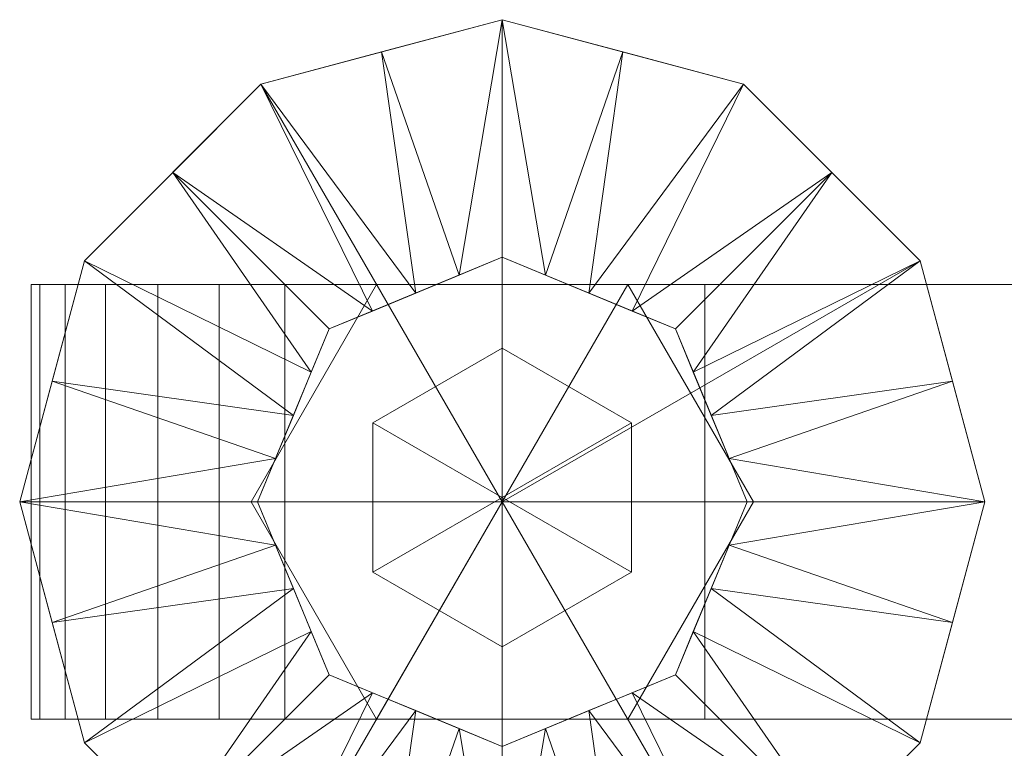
# Model space of a CAD drawing. Header units: millimetres. Extents: x -108 to 328, y -83 to 420.
# Tile 2 of 7: x -108 to -40, y -17 to 33. Entities that reach past the tile are written whole.
import ezdxf

# ---------------------------------------------------------------- set-up
doc = ezdxf.new("R2010")
doc.units = ezdxf.units.MM
doc.layers.add('M-520-M_DRAINAGE_FW', color=2, linetype='Continuous', lineweight=30)

# ---------------------------------------------------------------- blocks, each defined once
blk = doc.blocks.new('AmericanStandard_BathAndShowerMixer_withHandspray_Codie__FFASB211-6T1500BT0_ - Codie Exposed Bath _ Shower Mixer with Handspray-4303-3D View 1')
at = {"layer": 'M-520-M_DRAINAGE_FW', "lineweight": 9}
mesh = blk.add_polyface(dxfattribs=at)
corners = [(-108.282, 0), (-103.823, 16.642), (-91.64, 28.825), (-74.998, 33.285), (-58.355, 28.825), (-46.172, 16.642), (-41.713, 0), (-74.998, 0)]
mesh.append_faces([[corners[k] for k in face] for face in [(2, 3, 7), (4, 5, 7, 3)]], dxfattribs={"vtx1": -1, "vtx2": -1})
mesh.append_faces([[corners[k] for k in face] for face in [(5, 6, 7)]], dxfattribs={"vtx2": -1})
mesh.append_faces([[corners[k] for k in face] for face in [(7, 0, 1, 2)]], dxfattribs={"vtx3": -1})
mesh = blk.add_polyface(dxfattribs=at)
corners = [(-91.881, 0, 25.868), (-86.936, 11.938, 25.868), (-74.998, 16.883, 25.868), (-63.059, 11.938, 25.868), (-58.114, 0, 25.868), (-41.713, 0, 7), (-46.172, 16.642, 7), (-58.355, 28.825, 7), (-74.998, 33.285, 7), (-91.64, 28.825, 7), (-103.823, 16.642, 7), (-108.282, 0, 7), (-89.408, 5.969, 25.868), (-80.967, 14.411, 25.868), (-69.028, 14.411, 25.868), (-60.587, 5.969, 25.868), (-43.943, 8.321, 7), (-52.264, 22.734, 7), (-66.044, 13.174, 25.868), (-66.676, 31.055, 7), (-106.052, 8.321, 7), (-83.951, 13.174, 25.868), (-61.823, 8.954, 25.868), (-88.172, 8.954, 25.868), (-77.982, 15.647, 25.868), (-83.319, 31.055, 7), (-59.351, 2.985, 25.868), (-72.013, 15.647, 25.868), (-90.644, 2.985, 25.868), (-97.731, 22.734, 7)]
mesh.append_faces([[corners[k] for k in face] for face in [(28, 11, 0)]], dxfattribs={"vtx0": -1})
mesh.append_faces([[corners[k] for k in face] for face in [(8, 27, 19), (29, 21, 9), (17, 22, 6), (11, 28, 20), (22, 17, 3), (21, 29, 1), (1, 29, 23), (27, 8, 2), (10, 23, 29)]], dxfattribs={"vtx0": -1, "vtx1": -1})
mesh.append_faces([[corners[k] for k in face] for face in [(14, 7, 19), (10, 12, 23), (7, 14, 18), (13, 25, 9), (24, 8, 25), (12, 10, 20), (25, 13, 24), (16, 15, 26)]], dxfattribs={"vtx0": -1, "vtx2": -1})
mesh.append_faces([[corners[k] for k in face] for face in [(16, 6, 15), (18, 3, 17), (17, 7, 18), (22, 15, 6), (5, 16, 26), (21, 13, 9), (24, 2, 8), (27, 14, 19), (28, 12, 20)]], dxfattribs={"vtx1": -1, "vtx2": -1})
mesh.append_faces([[corners[k] for k in face] for face in [(26, 4, 5)]], dxfattribs={"vtx2": -1})
mesh = blk.add_polyface(dxfattribs=at)
corners = [(-108.282, 0, 7), (-103.823, 16.642, 7), (-91.64, 28.825, 7), (-74.998, 33.285, 7), (-58.355, 28.825, 7), (-46.172, 16.642, 7), (-41.713, 0, 7), (-41.713, 0), (-46.172, 16.642), (-58.355, 28.825), (-74.998, 33.285), (-91.64, 28.825), (-103.823, 16.642), (-108.282, 0), (-43.324, 6.011, 7), (-43.943, 8.321), (-52.264, 22.734), (-52.264, 22.734, 7), (-66.676, 31.055, 7), (-66.676, 31.055), (-97.731, 22.734), (-97.731, 22.734, 7), (-106.671, 6.011), (-106.052, 8.321, 7), (-83.319, 31.055, 7), (-83.319, 31.055)]
mesh.append_faces([[corners[k] for k in face] for face in [(7, 14, 6)]], dxfattribs={"vtx0": -1})
mesh.append_faces([[corners[k] for k in face] for face in [(5, 15, 8), (14, 7, 15), (23, 12, 22), (12, 23, 1), (22, 0, 23)]], dxfattribs={"vtx0": -1, "vtx2": -1})
mesh.append_faces([[corners[k] for k in face] for face in [(5, 14, 15)]], dxfattribs={"vtx1": -1, "vtx2": -1})
mesh.append_faces([[corners[k] for k in face] for face in [(24, 3, 10, 25), (17, 5, 8, 16), (3, 18, 19, 10), (16, 9, 4, 17), (9, 19, 18, 4), (21, 2, 11, 20), (20, 12, 1, 21), (25, 11, 2, 24)]], dxfattribs={"vtx1": -1, "vtx3": -1})
mesh.append_faces([[corners[k] for k in face] for face in [(22, 13, 0)]], dxfattribs={"vtx2": -1})
mesh = blk.add_polyface(dxfattribs=at)
corners = [(-74.998, 0, 25.868), (-58.114, 0, 25.868), (-63.059, 11.938, 25.868), (-74.998, 16.883, 25.868), (-86.936, 11.938, 25.868), (-91.881, 0, 25.868)]
mesh.append_faces([[corners[k] for k in face] for face in [(2, 3, 0, 1)]], dxfattribs={"vtx1": -1})
mesh.append_faces([[corners[k] for k in face] for face in [(4, 5, 0, 3)]], dxfattribs={"vtx2": -1})
mesh = blk.add_polyface(dxfattribs=at)
corners = [(-90, 15, 43.7), (-94.529, 15, 44.296), (-98.75, 15, 46.045), (-102.374, 15, 48.826), (-105.155, 15, 52.45), (-106.904, 15, 56.671), (-107.5, 15, 61.2), (-106.904, 15, 65.729), (-105.155, 15, 69.95), (-102.374, 15, 73.574), (-98.75, 15, 76.355), (-94.529, 15, 78.104), (-90, 15, 78.7), (-61.022, 15, 79.236), (-32.084, 15, 80.842), (0.048, 15, 82.031), (32.18, 15, 80.844), (60.794, 15, 79.244), (89.448, 15, 78.673), (93.654, 15, 78.151), (97.611, 15, 76.631), (101.085, 15, 74.204), (103.873, 15, 71.011), (105.811, 15, 67.241), (106.783, 15, 63.116), (106.734, 15, 58.877), (105.666, 15, 54.776), (103.642, 15, 51.052), (100.781, 15, 47.924), (97.251, 15, 45.578), (93.26, 15, 44.151), (89.042, 15, 43.726), (60.592, 15, 43.148), (32.18, 15, 41.556), (0.048, 15, 40.369), (-32.084, 15, 41.558), (-61.022, 15, 43.164)]
mesh.append_faces([[corners[k] for k in face] for face in [(9, 3, 4, 8), (10, 2, 3, 9), (11, 1, 2, 10), (12, 0, 1, 11), (17, 31, 32, 16), (18, 30, 31, 17), (21, 27, 28), (22, 26, 27, 21), (8, 4, 5, 7), (0, 12, 13), (26, 22, 23), (30, 18, 19)]], dxfattribs={"vtx0": -1, "vtx2": -1})
mesh.append_faces([[corners[k] for k in face] for face in [(14, 34, 35, 36), (34, 14, 15, 16)]], dxfattribs={"vtx0": -1, "vtx3": -1})
mesh.append_faces([[corners[k] for k in face] for face in [(25, 26, 23, 24), (6, 7, 5)]], dxfattribs={"vtx1": -1})
mesh.append_faces([[corners[k] for k in face] for face in [(33, 34, 16, 32)]], dxfattribs={"vtx1": -1, "vtx2": -1})
mesh.append_faces([[corners[k] for k in face] for face in [(36, 0, 13, 14), (29, 30, 19, 20), (28, 29, 20, 21)]], dxfattribs={"vtx1": -1, "vtx3": -1})
mesh = blk.add_polyface(dxfattribs=at)
corners = [(-90, -15, 43.7), (-94.529, -15, 44.296), (-98.75, -15, 46.045), (-102.374, -15, 48.826), (-105.155, -15, 52.45), (-106.904, -15, 56.671), (-107.5, -15, 61.2), (-106.904, -15, 65.729), (-105.155, -15, 69.95), (-102.374, -15, 73.574), (-98.75, -15, 76.355), (-94.529, -15, 78.104), (-90, -15, 78.7), (-90, 15, 78.7), (-94.529, 15, 78.104), (-98.75, 15, 76.355), (-102.374, 15, 73.574), (-105.155, 15, 69.95), (-106.904, 15, 65.729), (-107.5, 15, 61.2), (-106.904, 15, 56.671), (-105.155, 15, 52.45), (-102.374, 15, 48.826), (-98.75, 15, 46.045), (-94.529, 15, 44.296), (-90, 15, 43.7)]
mesh.append_faces([[corners[k] for k in face] for face in [(1, 24, 25, 0)]], dxfattribs={"vtx0": -1})
mesh.append_faces([[corners[k] for k in face] for face in [(7, 18, 19, 6), (5, 20, 21, 4), (4, 21, 22, 3), (2, 23, 24, 1), (3, 22, 23, 2), (20, 5, 6, 19)]], dxfattribs={"vtx0": -1, "vtx2": -1})
mesh.append_faces([[corners[k] for k in face] for face in [(13, 14, 11, 12)]], dxfattribs={"vtx1": -1})
mesh.append_faces([[corners[k] for k in face] for face in [(14, 15, 10, 11), (15, 16, 9, 10), (7, 8, 17, 18), (8, 9, 16, 17)]], dxfattribs={"vtx1": -1, "vtx3": -1})
mesh = blk.add_polyface(dxfattribs=at)
corners = [(-83.663, -15, 43.726), (-66.342, -15, 43.726), (-57.682, 0, 43.726), (-66.342, 15, 43.726), (-83.663, 15, 43.726), (-92.323, 0, 43.726), (83.663, -15, 43.726), (92.323, 0, 43.726), (83.663, 15, 43.726), (66.342, 15, 43.726), (57.682, 0, 43.726), (66.342, -15, 43.726)]
mesh.append_faces([[corners[k] for k in face] for face in [(4, 5, 0, 3), (1, 2, 3, 0)]], dxfattribs={"vtx2": -1})
mesh.append_faces([[corners[k] for k in face] for face in [(9, 10, 11, 6), (6, 7, 8, 9)]], dxfattribs={"vtx3": -1})
mesh = blk.add_polyface(dxfattribs=at)
corners = [(-83.663, -15, 15), (-92.323, 0, 15), (-83.663, 15, 15), (-66.342, 15, 15), (-57.682, 0, 15), (-66.342, -15, 15), (83.663, -15, 15), (66.342, -15, 15), (57.682, 0, 15), (66.342, 15, 15), (83.663, 15, 15), (92.323, 0, 15)]
mesh.append_faces([[corners[k] for k in face] for face in [(10, 11, 6, 9), (7, 8, 9, 6)]], dxfattribs={"vtx2": -1})
mesh.append_faces([[corners[k] for k in face] for face in [(3, 4, 5, 0), (0, 1, 2, 3)]], dxfattribs={"vtx3": -1})
mesh = blk.add_polyface(dxfattribs=at)
corners = [(-92.323, 0, 43.726), (-83.663, 15, 43.726), (-83.663, 15, 15), (-92.323, 0, 15)]
mesh.append_faces([[corners[k] for k in face] for face in [(0, 1, 2, 3)]])
mesh = blk.add_polyface(dxfattribs=at)
corners = [(-32.084, -15, 41.558), (-61.022, -15, 43.164), (-90, -15, 43.7), (-90, 15, 43.7), (-61.022, 15, 43.164), (-32.084, 15, 41.558)]
mesh.append_faces([[corners[k] for k in face] for face in [(2, 3, 4, 1), (5, 0, 1, 4)]], dxfattribs={"vtx2": -1})
mesh = blk.add_polyface(dxfattribs=at)
corners = [(-90, -15, 78.7), (-61.022, -15, 79.236), (-32.084, -15, 80.842), (-32.084, 15, 80.842), (-61.022, 15, 79.236), (-90, 15, 78.7)]
mesh.append_faces([[corners[k] for k in face] for face in [(2, 3, 4, 1), (5, 0, 1, 4)]], dxfattribs={"vtx2": -1})
mesh = blk.add_polyface(dxfattribs=at)
corners = [(-83.663, 15, 43.726), (-66.342, 15, 43.726), (-66.342, 15, 15), (-83.663, 15, 15)]
mesh.append_faces([[corners[k] for k in face] for face in [(3, 0, 1, 2)]])
mesh = blk.add_polyface(dxfattribs=at)
corners = [(-66.342, 15, 43.726), (-57.682, 0, 43.726), (-57.682, 0, 15), (-66.342, 15, 15)]
mesh.append_faces([[corners[k] for k in face] for face in [(3, 0, 1, 2)]])
mesh = blk.add_polyface(dxfattribs=at)
corners = [(-75.002, -10), (-83.923, -4.85), (-83.923, 5.45), (-75.002, 10.6), (-75.002, 10.6, -18.8), (-83.923, 5.45, -18.8), (-83.923, -4.85, -18.8), (-75.002, -10, -18.8)]
mesh.append_faces([[corners[k] for k in face] for face in [(1, 6, 7, 0)]], dxfattribs={"vtx0": -1})
mesh.append_faces([[corners[k] for k in face] for face in [(2, 5, 6, 1)]], dxfattribs={"vtx0": -1, "vtx2": -1})
mesh.append_faces([[corners[k] for k in face] for face in [(3, 4, 5, 2)]], dxfattribs={"vtx2": -1})
mesh = blk.add_polyface(dxfattribs=at)
corners = [(-75.002, 0.3), (-75.002, 10.6), (-83.923, 5.45), (-83.923, -4.85), (-75.002, -10)]
mesh.append_faces([[corners[k] for k in face] for face in [(1, 2, 0)]], dxfattribs={"vtx1": -1})
mesh.append_faces([[corners[k] for k in face] for face in [(3, 4, 0, 2)]], dxfattribs={"vtx2": -1})
mesh = blk.add_polyface(dxfattribs=at)
corners = [(-75.002, -10, -18.8), (-83.923, -4.85, -18.8), (-83.923, 5.45, -18.8), (-75.002, 10.6, -18.8), (-75.002, 0.3, -18.8)]
mesh.append_faces([[corners[k] for k in face] for face in [(0, 1, 4)]], dxfattribs={"vtx1": -1})
mesh.append_faces([[corners[k] for k in face] for face in [(2, 3, 4, 1)]], dxfattribs={"vtx2": -1})
mesh = blk.add_polyface(dxfattribs=at)
corners = [(-75.002, 10.6), (-66.082, 5.45), (-66.082, -4.85), (-75.002, -10), (-75.002, -10, -18.8), (-66.082, -4.85, -18.8), (-66.082, 5.45, -18.8), (-75.002, 10.6, -18.8)]
mesh.append_faces([[corners[k] for k in face] for face in [(1, 6, 7, 0)]], dxfattribs={"vtx0": -1})
mesh.append_faces([[corners[k] for k in face] for face in [(2, 5, 6, 1)]], dxfattribs={"vtx0": -1, "vtx2": -1})
mesh.append_faces([[corners[k] for k in face] for face in [(3, 4, 5, 2)]], dxfattribs={"vtx2": -1})
mesh = blk.add_polyface(dxfattribs=at)
corners = [(-75.002, 0.3), (-75.002, -10), (-66.082, -4.85), (-66.082, 5.45), (-75.002, 10.6)]
mesh.append_faces([[corners[k] for k in face] for face in [(3, 4, 0)]], dxfattribs={"vtx2": -1})
mesh.append_faces([[corners[k] for k in face] for face in [(0, 1, 2, 3)]], dxfattribs={"vtx3": -1})
mesh = blk.add_polyface(dxfattribs=at)
corners = [(-75.002, 10.6, -18.8), (-66.082, 5.45, -18.8), (-66.082, -4.85, -18.8), (-75.002, -10, -18.8), (-75.002, 0.3, -18.8)]
mesh.append_faces([[corners[k] for k in face] for face in [(2, 3, 4)]], dxfattribs={"vtx2": -1})
mesh.append_faces([[corners[k] for k in face] for face in [(4, 0, 1, 2)]], dxfattribs={"vtx3": -1})
mesh = blk.add_polyface(dxfattribs=at)
corners = [(-83.663, -15, 43.726), (-92.323, 0, 43.726), (-92.323, 0, 15), (-83.663, -15, 15)]
mesh.append_faces([[corners[k] for k in face] for face in [(0, 1, 2, 3)]])
mesh = blk.add_polyface(dxfattribs=at)
corners = [(-57.682, 0, 43.726), (-66.342, -15, 43.726), (-66.342, -15, 15), (-57.682, 0, 15)]
mesh.append_faces([[corners[k] for k in face] for face in [(0, 1, 2, 3)]])
mesh = blk.add_polyface(dxfattribs=at)
corners = [(-41.713, 0), (-46.172, -16.642), (-58.355, -28.825), (-74.998, -33.285), (-91.64, -28.825), (-103.823, -16.642), (-108.282, 0), (-74.998, 0)]
mesh.append_faces([[corners[k] for k in face] for face in [(7, 4, 5, 6)]], dxfattribs={"vtx0": -1})
mesh.append_faces([[corners[k] for k in face] for face in [(1, 2, 7, 0)]], dxfattribs={"vtx1": -1})
mesh.append_faces([[corners[k] for k in face] for face in [(3, 4, 7, 2)]], dxfattribs={"vtx1": -1, "vtx2": -1})
mesh = blk.add_polyface(dxfattribs=at)
corners = [(-58.114, 0, 25.868), (-63.059, -11.938, 25.868), (-74.998, -16.883, 25.868), (-86.936, -11.938, 25.868), (-91.881, 0, 25.868), (-108.282, 0, 7), (-103.823, -16.642, 7), (-91.64, -28.825, 7), (-74.998, -33.285, 7), (-58.355, -28.825, 7), (-46.172, -16.642, 7), (-41.713, 0, 7), (-60.587, -5.969, 25.868), (-69.028, -14.411, 25.868), (-80.967, -14.411, 25.868), (-89.408, -5.969, 25.868), (-106.052, -8.321, 7), (-97.731, -22.734, 7), (-83.951, -13.174, 25.868), (-88.172, -8.954, 25.868), (-83.319, -31.055, 7), (-77.982, -15.647, 25.868), (-43.943, -8.321, 7), (-72.013, -15.647, 25.868), (-66.676, -31.055, 7), (-61.823, -8.954, 25.868), (-66.044, -13.174, 25.868), (-90.644, -2.985, 25.868), (-59.351, -2.985, 25.868), (-52.264, -22.734, 7)]
mesh.append_faces([[corners[k] for k in face] for face in [(28, 11, 0)]], dxfattribs={"vtx0": -1})
mesh.append_faces([[corners[k] for k in face] for face in [(8, 21, 20), (17, 19, 6), (29, 26, 9), (26, 29, 1), (11, 28, 22), (19, 17, 3), (10, 25, 29)]], dxfattribs={"vtx0": -1, "vtx1": -1})
mesh.append_faces([[corners[k] for k in face] for face in [(12, 10, 22), (7, 14, 18), (14, 7, 20), (24, 13, 23), (20, 21, 14), (13, 24, 9), (16, 15, 27), (23, 8, 24), (10, 12, 25)]], dxfattribs={"vtx0": -1, "vtx2": -1})
mesh.append_faces([[corners[k] for k in face] for face in [(2, 21, 8), (18, 3, 17), (16, 6, 15), (5, 16, 27), (19, 15, 6), (17, 7, 18), (23, 2, 8), (25, 1, 29), (26, 13, 9), (28, 12, 22)]], dxfattribs={"vtx1": -1, "vtx2": -1})
mesh.append_faces([[corners[k] for k in face] for face in [(27, 4, 5)]], dxfattribs={"vtx2": -1})
mesh = blk.add_polyface(dxfattribs=at)
corners = [(-41.713, 0, 7), (-46.172, -16.642, 7), (-58.355, -28.825, 7), (-74.998, -33.285, 7), (-91.64, -28.825, 7), (-103.823, -16.642, 7), (-108.282, 0, 7), (-108.282, 0), (-103.823, -16.642), (-91.64, -28.825), (-74.998, -33.285), (-58.355, -28.825), (-46.172, -16.642), (-41.713, 0), (-97.731, -22.734, 7), (-97.731, -22.734), (-106.052, -8.321), (-106.052, -8.321, 7), (-83.319, -31.055, 7), (-83.319, -31.055), (-52.264, -22.734), (-52.264, -22.734, 7), (-43.324, -6.011), (-43.943, -8.321, 7), (-66.676, -31.055, 7), (-66.676, -31.055)]
mesh.append_faces([[corners[k] for k in face] for face in [(23, 12, 22), (12, 23, 1), (22, 0, 23)]], dxfattribs={"vtx0": -1, "vtx2": -1})
mesh.append_faces([[corners[k] for k in face] for face in [(14, 5, 8, 15), (4, 14, 15, 9), (11, 20, 21, 2), (5, 17, 16, 8), (19, 10, 3, 18), (20, 12, 1, 21), (9, 19, 18, 4), (25, 11, 2, 24), (10, 25, 24, 3)]], dxfattribs={"vtx1": -1, "vtx3": -1})
mesh.append_faces([[corners[k] for k in face] for face in [(22, 13, 0)]], dxfattribs={"vtx2": -1})
mesh.append_faces([[corners[k] for k in face] for face in [(17, 6, 7, 16)]], dxfattribs={"vtx3": -1})
mesh = blk.add_polyface(dxfattribs=at)
corners = [(-74.998, 0, 25.868), (-91.881, 0, 25.868), (-86.936, -11.938, 25.868), (-74.998, -16.883, 25.868), (-63.059, -11.938, 25.868), (-58.114, 0, 25.868)]
mesh.append_faces([[corners[k] for k in face] for face in [(4, 5, 0, 3)]], dxfattribs={"vtx2": -1})
mesh.append_faces([[corners[k] for k in face] for face in [(0, 1, 2, 3)]], dxfattribs={"vtx3": -1})
mesh = blk.add_polyface(dxfattribs=at)
corners = [(-90, -15, 43.7), (-61.022, -15, 43.164), (-32.084, -15, 41.558), (0.048, -15, 40.369), (32.18, -15, 41.556), (60.592, -15, 43.148), (89.042, -15, 43.726), (93.26, -15, 44.151), (97.251, -15, 45.578), (100.781, -15, 47.924), (103.642, -15, 51.052), (105.666, -15, 54.776), (106.734, -15, 58.877), (106.783, -15, 63.116), (105.811, -15, 67.241), (103.873, -15, 71.011), (101.085, -15, 74.204), (97.611, -15, 76.631), (93.654, -15, 78.151), (89.448, -15, 78.673), (60.794, -15, 79.244), (32.18, -15, 80.844), (0.048, -15, 82.031), (-32.084, -15, 80.842), (-61.022, -15, 79.236), (-90, -15, 78.7), (-94.529, -15, 78.104), (-98.75, -15, 76.355), (-102.374, -15, 73.574), (-105.155, -15, 69.95), (-106.904, -15, 65.729), (-107.5, -15, 61.2), (-106.904, -15, 56.671), (-105.155, -15, 52.45), (-102.374, -15, 48.826), (-98.75, -15, 46.045), (-94.529, -15, 44.296)]
mesh.append_faces([[corners[k] for k in face] for face in [(14, 12, 13)]], dxfattribs={"vtx0": -1})
mesh.append_faces([[corners[k] for k in face] for face in [(34, 28, 29, 33), (35, 27, 28, 34), (36, 26, 27, 35), (0, 25, 26, 36), (6, 19, 20, 5), (10, 15, 16, 9), (9, 16, 17), (5, 20, 21), (33, 29, 30, 32), (25, 0, 1), (15, 10, 11), (19, 6, 7)]], dxfattribs={"vtx0": -1, "vtx2": -1})
mesh.append_faces([[corners[k] for k in face] for face in [(22, 2, 3, 4)]], dxfattribs={"vtx0": -1, "vtx3": -1})
mesh.append_faces([[corners[k] for k in face] for face in [(31, 32, 30)]], dxfattribs={"vtx1": -1})
mesh.append_faces([[corners[k] for k in face] for face in [(23, 24, 2, 22)]], dxfattribs={"vtx1": -1, "vtx2": -1})
mesh.append_faces([[corners[k] for k in face] for face in [(24, 25, 1, 2), (21, 22, 4, 5), (17, 18, 8, 9), (18, 19, 7, 8), (14, 15, 11, 12)]], dxfattribs={"vtx1": -1, "vtx3": -1})
mesh = blk.add_polyface(dxfattribs=at)
corners = [(-66.342, -15, 43.726), (-83.663, -15, 43.726), (-83.663, -15, 15), (-66.342, -15, 15)]
mesh.append_faces([[corners[k] for k in face] for face in [(0, 1, 2, 3)]])

msp = doc.modelspace()

# ---------------------------------------------------------------- block references
at = {"layer": 'M-520-M_DRAINAGE_FW', "lineweight": 9}
msp.add_blockref('AmericanStandard_BathAndShowerMixer_withHandspray_Codie__FFASB211-6T1500BT0_ - Codie Exposed Bath _ Shower Mixer with Handspray-4303-3D View 1', (0, 0), dxfattribs=at)

doc.saveas('drawing.dxf')
